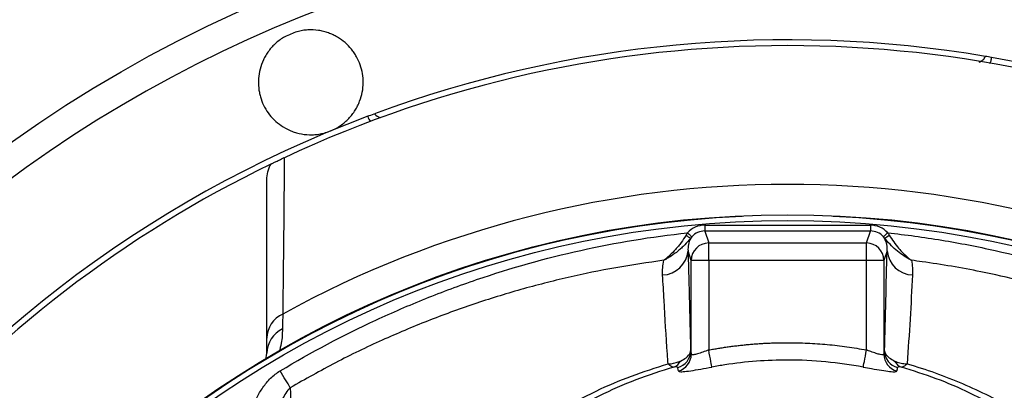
# Model space of a CAD drawing. Header units: millimetres. Extents: x 1557 to 3283, y 1651 to 3377.
# Tile 6 of 9: x 2156 to 2494, y 2804 to 2931. Entities that reach past the tile are written whole.
import ezdxf

# ---------------------------------------------------------------- set-up
doc = ezdxf.new("R2010")
doc.units = ezdxf.units.MM
doc.header["$LTSCALE"] = 2

msp = doc.modelspace()

# ---------------------------------------------------------------- linework, layer by layer
at = {"color": 7, "linetype": 'Continuous', "lineweight": 25}
for p, q in [((2275.49, 2898.15), (2275.44, 2898.13)), ((2275.44, 2898.13), (2275.45, 2898.09)), ((2275.45, 2898.09), (2275.49, 2898.15)), ((2391.21, 2860.75), (2391.21, 2858.75)), ((2391.21, 2860.75), (2448.16, 2860.75)), ((2391.21, 2858.75), (2392.58, 2854.64)), ((2448.16, 2858.75), (2391.21, 2858.75)), ((2446.79, 2854.64), (2448.16, 2858.75)), ((2448.16, 2860.75), (2448.16, 2858.75)), ((2386.78, 2856.79), (2386.39, 2856.32)), ((2392.58, 2848.65), (2392.58, 2854.64)), ((2392.58, 2854.64), (2446.79, 2854.64)), ((2446.79, 2848.65), (2446.79, 2854.64)), ((2452.98, 2856.32), (2452.59, 2856.79)), ((2386.58, 2848.65), (2385.49, 2851.93)), ((2453.88, 2851.93), (2452.79, 2848.65)), ((2386.58, 2816.48), (2386.58, 2848.65)), ((2392.58, 2848.65), (2386.58, 2848.65)), ((2392.58, 2848.65), (2392.58, 2817.93)), ((2446.79, 2848.65), (2392.58, 2848.65)), ((2446.79, 2817.93), (2446.79, 2848.65)), ((2452.79, 2848.65), (2446.79, 2848.65)), ((2452.79, 2848.65), (2452.79, 2816.48)), ((2240.42, 2814.55), (2240.81, 2816.82))]:
    msp.add_line(p, q, dxfattribs=at)
at = {"color": 7, "linetype": 'Continuous', "lineweight": 25, "flags": 128}
for points in [[(2385.3, 2858.13), (2385.58, 2857.88), (2385.85, 2857.63), (2386.1, 2857.4), (2386.32, 2857.2), (2386.5, 2857.03), (2386.65, 2856.91), (2386.74, 2856.82), (2386.78, 2856.79)], [(2454.07, 2858.13), (2453.79, 2857.88), (2453.52, 2857.63), (2453.27, 2857.4), (2453.05, 2857.2), (2452.87, 2857.03), (2452.73, 2856.91), (2452.63, 2856.82), (2452.59, 2856.79)], [(2393.68, 2812.07), (2393.64, 2812.28), (2393.56, 2812.69), (2393.45, 2813.27), (2393.32, 2814), (2393.16, 2814.86), (2392.98, 2815.82), (2392.78, 2816.86), (2392.58, 2817.93)], [(2445.69, 2812.07), (2445.73, 2812.28), (2445.81, 2812.69), (2445.92, 2813.27), (2446.05, 2814), (2446.21, 2814.86), (2446.39, 2815.82), (2446.59, 2816.86), (2446.79, 2817.93)], [(2248.85, 2804.99), (2248.48, 2805.6), (2248.09, 2806.26), (2247.68, 2806.95), (2247.24, 2807.68), (2246.79, 2808.43), (2246.33, 2809.2), (2245.86, 2809.99), (2245.38, 2810.78)]]:
    msp.add_lwpolyline(points, dxfattribs=at)
at = {"color": 7, "linetype": 'Continuous', "lineweight": 25}
for radius in [863, 700, 685, 681.7, 674, 670, 654, 460, 350, 348]:
    msp.add_circle((2419.69, 2514.34), radius, dxfattribs=at)
for centre, radius, start, end in [((2419.69, 2514.34), 450, 287.9297, 252.0703), ((2419.69, 2514.34), 445.86, 112.2083, 112.7917), ((2419.69, 2514.34), 408, 64.9307, 115.0693), ((2419.69, 2514.34), 410, 80.4567, 110.258), ((2419.69, 2514.34), 410, 80.1696, 80.4567), ((2419.69, 2514.34), 410, 328.415, 80.1696), ((2419.69, 2514.34), 410, 110.5987, 245.0943), ((2419.69, 2514.34), 408, 115.7892, 139.168), ((2419.69, 2514.34), 360.4, 61.2374, 118.7626), ((2419.69, 2514.34), 349.74, 92.5601, 87.4399), ((2391.07, 2865.16), 10.01, 231.2294, 242.1498), ((2392.58, 2848.64), 6, 90.0267, 179.9036), ((2446.79, 2848.64), 6, 0.0964, 89.9733), ((2448.3, 2865.16), 10, 297.8481, 308.7729), ((2376.38, 2852.8), 9.15, 272.4189, 354.5883), ((2462.99, 2852.8), 9.15, 185.4118, 267.5811), ((2250.05, 2821.84), 9.24, 114.1693, 179.0204), ((2250.18, 2816.7), 9.37, 115.4454, 179.2441), ((2380.39, 2817.68), 5.99, 285.2414, 359.799), ((2458.98, 2817.68), 5.99, 180.2016, 254.758), ((2378.96, 2816.25), 4.5, 291.3159, 331.9572), ((2380.6, 2816.5), 5.99, 285.179, 359.7778), ((2458.77, 2816.5), 5.99, 180.2222, 254.821), ((2460.41, 2816.25), 4.5, 208.0447, 248.6818)]:
    msp.add_arc(centre, radius, start, end, dxfattribs=at)
for centre, major_axis, ratio, start_param, end_param in [((2280.75, 2901.6), (2, 3.47), 0.999695, 2.80895, 3.471671), ((2279.31, 2899.12), (2, 3.47), 0.999695, 2.356347, 2.856108), ((2391.22, 2852.74), (-2.53, 7.6), 0.998478, 5.962135, 6.794302), ((2391.22, 2852.74), (-1.9, 5.71), 0.997466, 5.962135, 6.794302), ((2448.15, 2852.74), (2.53, 7.6), 0.998478, 5.772069, 6.604236), ((2448.15, 2852.74), (1.9, 5.71), 0.997466, 5.772069, 6.604236)]:
    msp.add_ellipse(centre, major_axis=major_axis, ratio=ratio, start_param=start_param, end_param=end_param, dxfattribs=at)
for points, knots in [([(2262.78, 2893.13), (2263.97, 2893.62), (2265.07, 2894.23), (2266.64, 2895.3), (2267.14, 2895.69), (2268.08, 2896.5), (2268.52, 2896.92), (2269.36, 2897.8), (2269.76, 2898.26), (2270.49, 2899.21), (2270.83, 2899.7), (2271.45, 2900.69), (2271.73, 2901.19), (2272.25, 2902.21), (2272.48, 2902.74), (2273.09, 2904.31), (2273.38, 2905.36), (2273.79, 2907.49), (2273.89, 2908.56), (2273.9, 2910.67), (2273.82, 2911.71), (2273.48, 2913.75), (2273.22, 2914.76), (2272.54, 2916.7), (2272.12, 2917.63), (2271.36, 2918.98), (2271.09, 2919.42), (2270.51, 2920.29), (2270.19, 2920.71), (2269.2, 2921.93), (2268.47, 2922.69), (2266.86, 2924.08), (2265.98, 2924.71), (2264.54, 2925.56), (2264.04, 2925.82), (2263.02, 2926.3), (2262.49, 2926.52), (2261.41, 2926.91), (2260.85, 2927.08), (2259.72, 2927.36), (2259.13, 2927.48), (2257.34, 2927.75), (2256.12, 2927.8), (2254.28, 2927.7), (2253.66, 2927.63), (2252.41, 2927.43), (2251.78, 2927.3), (2251.16, 2927.13)], [0, 0, 0, 0, 0.0625, 0.0625, 0.09375, 0.09375, 0.125, 0.125, 0.15625, 0.15625, 0.1875, 0.1875, 0.21875, 0.21875, 0.25, 0.25, 0.3125, 0.3125, 0.375, 0.375, 0.4375, 0.4375, 0.5, 0.5, 0.5625, 0.5625, 0.59375, 0.59375, 0.625, 0.625, 0.6875, 0.6875, 0.75, 0.75, 0.78125, 0.78125, 0.8125, 0.8125, 0.84375, 0.84375, 0.875, 0.875, 0.9375, 0.9375, 0.96875, 0.96875, 1, 1, 1, 1]), ([(2246.97, 2925.39), (2245.85, 2924.75), (2244.84, 2924.02), (2243.45, 2922.78), (2243.01, 2922.35), (2242.18, 2921.44), (2241.8, 2920.97), (2241.09, 2920.01), (2240.76, 2919.52), (2240.15, 2918.51), (2239.88, 2917.99), (2239.13, 2916.42), (2238.75, 2915.36), (2238.2, 2913.22), (2238.02, 2912.13), (2237.87, 2909.99), (2237.89, 2908.93), (2238.05, 2907.36), (2238.13, 2906.84), (2238.33, 2905.81), (2238.45, 2905.31), (2238.87, 2903.82), (2239.24, 2902.86), (2240.13, 2901.01), (2240.67, 2900.11), (2241.87, 2898.43), (2242.54, 2897.65), (2244.04, 2896.18), (2244.86, 2895.5), (2246.66, 2894.28), (2247.62, 2893.74), (2249.15, 2893.07), (2249.67, 2892.86), (2250.76, 2892.5), (2251.32, 2892.34), (2253.04, 2891.95), (2254.22, 2891.8), (2256.04, 2891.75), (2256.67, 2891.77), (2257.91, 2891.86), (2258.53, 2891.94), (2259.75, 2892.17), (2260.37, 2892.31), (2261.58, 2892.67), (2262.19, 2892.89), (2262.78, 2893.13)], [0, 0, 0, 0, 0.0625, 0.0625, 0.09375, 0.09375, 0.125, 0.125, 0.15625, 0.15625, 0.1875, 0.1875, 0.25, 0.25, 0.3125, 0.3125, 0.375, 0.375, 0.40625, 0.40625, 0.4375, 0.4375, 0.5, 0.5, 0.5625, 0.5625, 0.625, 0.625, 0.6875, 0.6875, 0.75, 0.75, 0.78125, 0.78125, 0.8125, 0.8125, 0.875, 0.875, 0.90625, 0.90625, 0.9375, 0.9375, 0.96875, 0.96875, 1, 1, 1, 1]), ([(2485.53, 2916.68), (2485.88, 2916.85), (2486.64, 2917.21), (2487.31, 2917.99), (2487.59, 2918.53), (2487.66, 2918.67)], [0, 0, 0, 0, 0.387702, 0.838729, 1, 1, 1, 1]), ([(2489.69, 2918.32), (2489.65, 2917.87), (2489.59, 2917.09), (2489.16, 2916.44), (2488.99, 2916.17)], [0, 0, 0, 0, 0.585322, 1, 1, 1, 1]), ([(2240.81, 2876.29), (2240.81, 2877.24), (2240.92, 2878.17), (2241.27, 2879.53), (2241.41, 2879.98), (2241.75, 2880.86), (2241.95, 2881.29), (2242.18, 2881.71)], [0, 0, 0, 0, 0.5, 0.5, 0.75, 0.75, 1, 1, 1, 1]), ([(2242.18, 2881.71), (2242.37, 2881.8), (2242.58, 2881.9), (2242.96, 2882.08), (2243.1, 2882.15), (2243.4, 2882.29), (2243.57, 2882.37), (2243.93, 2882.55), (2244.13, 2882.64), (2244.57, 2882.85), (2244.8, 2882.96), (2245.32, 2883.21), (2245.6, 2883.34), (2246.19, 2883.62), (2246.5, 2883.76), (2246.81, 2883.91)], [0, 0, 0, 0, 0.25, 0.25, 0.375, 0.375, 0.5, 0.5, 0.625, 0.625, 0.75, 0.75, 0.875, 0.875, 1, 1, 1, 1]), ([(2245.38, 2810.78), (2256.07, 2817.18), (2267.04, 2822.98), (2283.91, 2830.8), (2289.61, 2833.26), (2298.25, 2836.72), (2301.15, 2837.84), (2306.98, 2840), (2309.92, 2841.05), (2324.64, 2846.07), (2336.56, 2849.42), (2360.7, 2854.8), (2372.92, 2856.81), (2385.3, 2858.13)], [0, 0, 0, 0, 0.25, 0.25, 0.375, 0.375, 0.4375, 0.4375, 0.5, 0.5, 0.75, 0.75, 1, 1, 1, 1]), ([(2454.07, 2858.13), (2460.28, 2857.47), (2466.47, 2856.63), (2475.7, 2855.11), (2478.77, 2854.56), (2484.9, 2853.37), (2487.96, 2852.73), (2503.19, 2849.33), (2515.11, 2845.95), (2538.46, 2837.97), (2549.9, 2833.38), (2572.31, 2822.99), (2583.27, 2817.2), (2593.99, 2810.78)], [0, 0, 0, 0, 0.125, 0.125, 0.1875, 0.1875, 0.25, 0.25, 0.5, 0.5, 0.75, 0.75, 1, 1, 1, 1]), ([(2384.8, 2857.36), (2384.27, 2856.44), (2383.69, 2855.58), (2382.79, 2854.36), (2382.48, 2853.96), (2381.85, 2853.18), (2381.52, 2852.8), (2380.54, 2851.7), (2379.88, 2851.03), (2378.88, 2850.09), (2378.54, 2849.79), (2378.03, 2849.36), (2377.86, 2849.22), (2377.52, 2848.95), (2377.35, 2848.82), (2377.18, 2848.7)], [0, 0, 0, 0, 0.25, 0.25, 0.375, 0.375, 0.5, 0.5, 0.75, 0.75, 0.875, 0.875, 0.9375, 0.9375, 1, 1, 1, 1]), ([(2386.39, 2856.32), (2385.77, 2855.47), (2385.08, 2854.7), (2383.99, 2853.6), (2383.62, 2853.24), (2382.85, 2852.55), (2382.46, 2852.22), (2381.28, 2851.26), (2380.47, 2850.67), (2379.25, 2849.87), (2378.84, 2849.62), (2378.22, 2849.26), (2378.01, 2849.14), (2377.6, 2848.91), (2377.39, 2848.8), (2377.18, 2848.7)], [0, 0, 0, 0, 0.25, 0.25, 0.375, 0.375, 0.5, 0.5, 0.75, 0.75, 0.875, 0.875, 0.9375, 0.9375, 1, 1, 1, 1]), ([(2386.39, 2856.32), (2385.99, 2855.57), (2385.75, 2854.83), (2385.48, 2853.37), (2385.44, 2852.65), (2385.49, 2851.93)], [0, 0, 0, 0, 0.5, 0.5, 1, 1, 1, 1]), ([(2453.88, 2851.93), (2453.93, 2852.65), (2453.89, 2853.37), (2453.62, 2854.83), (2453.38, 2855.57), (2452.98, 2856.32)], [0, 0, 0, 0, 0.5, 0.5, 1, 1, 1, 1]), ([(2462.19, 2848.7), (2462.18, 2848.7), (2462.11, 2848.73), (2461.86, 2848.86), (2460.07, 2849.83), (2456.78, 2852), (2454.23, 2854.9), (2452.98, 2856.32)], [0, 0, 0, 0, 0.002275, 0.020565, 0.075993, 0.548632, 1, 1, 1, 1]), ([(2454.57, 2857.36), (2455.62, 2855.78), (2457.58, 2852.85), (2460.18, 2850.32), (2461.61, 2849.14), (2462.03, 2848.82), (2462.15, 2848.73), (2462.18, 2848.7), (2462.19, 2848.7)], [0, 0, 0, 0, 0.454116, 0.843162, 0.954708, 0.987193, 0.997739, 1, 1, 1, 1]), ([(2385.49, 2851.93), (2385.57, 2849.03), (2385.8, 2839.99), (2386.1, 2828.58), (2386.32, 2819.95), (2386.38, 2817.66)], [0, 0, 0, 0, 0.257764, 0.803139, 1, 1, 1, 1]), ([(2452.99, 2817.66), (2453.14, 2823.49), (2453.29, 2829.25), (2453.58, 2840.66), (2453.73, 2846.32), (2453.88, 2851.93)], [0, 0, 0, 0, 0.5, 0.5, 1, 1, 1, 1]), ([(2377.18, 2848.7), (2371.67, 2847.91), (2360.65, 2846.33), (2344.24, 2842.93), (2327.96, 2838.77), (2311.83, 2833.77), (2295.94, 2827.99), (2280.1, 2821.29), (2264.32, 2813.72), (2254.01, 2807.91), (2248.85, 2804.99)], [0, 0, 0, 0, 0.122337, 0.244675, 0.368212, 0.491749, 0.615629, 0.739815, 0.869729, 1, 1, 1, 1]), ([(2376.76, 2843.65), (2376.75, 2844.47), (2376.71, 2846.14), (2377.02, 2847.83), (2377.18, 2848.7)], [0, 0, 0, 0, 0.486636, 1, 1, 1, 1]), ([(2462.19, 2848.7), (2462.35, 2847.83), (2462.66, 2846.14), (2462.62, 2844.47), (2462.61, 2843.65)], [0, 0, 0, 0, 0.513391, 1, 1, 1, 1]), ([(2590.52, 2804.99), (2582.44, 2809.46), (2566.28, 2818.4), (2540.51, 2829.35), (2513.76, 2838.37), (2488.69, 2844.51), (2471.4, 2847.48), (2463.42, 2848.53), (2462.19, 2848.7)], [0, 0, 0, 0, 0.202931, 0.405864, 0.61444, 0.823014, 0.972808, 1, 1, 1, 1]), ([(2378.61, 2813.18), (2378.54, 2814.28), (2378.04, 2821.62), (2377.42, 2831.79), (2376.92, 2840.77), (2376.76, 2843.65)], [0, 0, 0, 0, 0.1068224, 0.7131647, 1, 1, 1, 1]), ([(2382.94, 2814.14), (2382.94, 2814.14), (2383.68, 2814.51), (2385.17, 2815.45), (2386.21, 2816.67), (2386.34, 2817.41), (2386.38, 2817.66)], [0, 0, 0, 0, 0.002009, 0.321327, 0.778255, 1, 1, 1, 1]), ([(2386.38, 2817.66), (2386.41, 2817.49), (2386.48, 2817.11), (2386.54, 2816.7), (2386.58, 2816.48)], [0, 0, 0, 0, 0.434986, 1, 1, 1, 1]), ([(2392.58, 2817.93), (2391.9, 2817.68), (2390.56, 2817.18), (2388.74, 2816.57), (2387.38, 2816.23), (2386.69, 2816.22), (2386.61, 2816.41), (2386.58, 2816.48)], [0, 0, 0, 0, 0.22668, 0.450053, 0.66585, 0.873809, 1, 1, 1, 1]), ([(2392.58, 2817.93), (2393.14, 2818.03), (2394.25, 2818.23), (2395.93, 2818.52), (2397.61, 2818.78), (2399.29, 2819.03), (2400.98, 2819.25), (2402.66, 2819.46), (2404.35, 2819.64), (2406.05, 2819.81), (2407.74, 2819.96), (2409.44, 2820.09), (2411.14, 2820.19), (2412.85, 2820.28), (2414.55, 2820.35), (2416.26, 2820.4), (2417.97, 2820.43), (2420.25, 2820.44), (2423.11, 2820.41), (2426.52, 2820.29), (2429.93, 2820.1), (2433.32, 2819.82), (2436.71, 2819.47), (2440.08, 2819.04), (2443.44, 2818.53), (2445.67, 2818.13), (2446.79, 2817.93)], [0, 0, 0, 0, 0.031208, 0.062402, 0.093586, 0.124764, 0.15594, 0.18712, 0.218306, 0.249503, 0.280716, 0.311948, 0.343204, 0.374488, 0.405804, 0.437156, 0.468549, 0.499987, 0.56282, 0.625492, 0.688036, 0.750484, 0.812871, 0.87523, 0.937595, 1, 1, 1, 1]), ([(2452.79, 2816.48), (2452.72, 2816.37), (2452.57, 2816.17), (2451.56, 2816.32), (2450.09, 2816.74), (2448.42, 2817.32), (2447.28, 2817.74), (2446.79, 2817.93)], [0, 0, 0, 0, 0.205559, 0.410341, 0.618536, 0.835526, 1, 1, 1, 1]), ([(2452.79, 2816.48), (2452.83, 2816.7), (2452.89, 2817.11), (2452.96, 2817.49), (2452.99, 2817.66)], [0, 0, 0, 0, 0.565143, 1, 1, 1, 1]), ([(2452.99, 2817.66), (2453.18, 2817.05), (2453.42, 2816.29), (2454.79, 2815.07), (2455.76, 2814.52), (2456.43, 2814.14)], [0, 0, 0, 0, 0.533996, 0.67845, 1, 1, 1, 1]), ([(2378.61, 2813.18), (2378.62, 2813.18), (2378.98, 2813.18), (2380.55, 2813.25), (2381.89, 2813.75), (2382.94, 2814.14)], [0, 0, 0, 0, 0.0055954, 0.2236272, 1, 1, 1, 1]), ([(2445.69, 2812.07), (2441.42, 2812.75), (2432.85, 2814.12), (2420.54, 2814.63), (2408.95, 2814.21), (2400.24, 2813.23), (2395.17, 2812.33), (2393.68, 2812.07)], [0, 0, 0, 0, 0.2478454, 0.4978281, 0.7048045, 0.913005, 1, 1, 1, 1]), ([(2456.43, 2814.14), (2457.01, 2813.9), (2458.13, 2813.42), (2459.65, 2813.21), (2460.53, 2813.18), (2460.75, 2813.18), (2460.76, 2813.18)], [0, 0, 0, 0, 0.438658, 0.865647, 0.99442, 1, 1, 1, 1]), ([(2233.06, 2781.45), (2233.06, 2784.23), (2233.27, 2786.97), (2234.11, 2792.37), (2234.75, 2795.03), (2235.93, 2798.3), (2236.18, 2798.95), (2236.72, 2800.23), (2237.01, 2800.86), (2237.95, 2802.71), (2238.64, 2803.91), (2239.84, 2805.62), (2240.27, 2806.18), (2241.16, 2807.24), (2241.62, 2807.75), (2243.1, 2809.2), (2244.18, 2810.06), (2245.38, 2810.78)], [0, 0, 0, 0, 0.25, 0.25, 0.5, 0.5, 0.5625, 0.5625, 0.625, 0.625, 0.75, 0.75, 0.8125, 0.8125, 0.875, 0.875, 1, 1, 1, 1]), ([(2378.61, 2813.18), (2378.62, 2813.18), (2378.79, 2813.02), (2379.56, 2812.36), (2380.14, 2812.19), (2380.6, 2812.06)], [0, 0, 0, 0, 0.005612, 0.223699, 1, 1, 1, 1]), ([(2381.96, 2811.9), (2381.89, 2812.02), (2381.79, 2812.19), (2380.86, 2812.09), (2380.6, 2812.06)], [0, 0, 0, 0, 0.716816, 1, 1, 1, 1]), ([(2382.16, 2810.72), (2382.22, 2810.65), (2382.38, 2810.47), (2383.68, 2810.46), (2386.26, 2810.77), (2389.75, 2811.34), (2392.37, 2811.83), (2393.68, 2812.07)], [0, 0, 0, 0, 0.130054, 0.345184, 0.563789, 0.7828, 1, 1, 1, 1]), ([(2445.69, 2812.07), (2446.63, 2811.89), (2448.84, 2811.48), (2452.07, 2810.93), (2454.88, 2810.54), (2456.79, 2810.41), (2457.07, 2810.62), (2457.21, 2810.72)], [0, 0, 0, 0, 0.157293, 0.368237, 0.576823, 0.78759, 1, 1, 1, 1]), ([(2458.77, 2812.06), (2458.77, 2812.06), (2458.46, 2812.11), (2457.63, 2812.16), (2457.5, 2812.01), (2457.41, 2811.9)], [0, 0, 0, 0, 0.001631, 0.283214, 1, 1, 1, 1]), ([(2458.77, 2812.06), (2459.03, 2812.07), (2459.33, 2812.17), (2459.83, 2812.45), (2460, 2812.57), (2460.37, 2812.84), (2460.56, 2813), (2460.76, 2813.18)], [0, 0, 0, 0, 0.5, 0.5, 0.75, 0.75, 1, 1, 1, 1]), ([(2587.07, 2717.54), (2580.95, 2724.41), (2568.71, 2738.14), (2548.46, 2757.18), (2526.86, 2774.93), (2508.26, 2788.27), (2493.33, 2797.59), (2482.3, 2803.32), (2470.8, 2808.29), (2462.78, 2810.8), (2458.77, 2812.06)], [0, 0, 0, 0, 0.171013, 0.342029, 0.516456, 0.690886, 0.767298, 0.843692, 0.921851, 1, 1, 1, 1]), ([(2460.76, 2813.18), (2467.27, 2811.31), (2473.6, 2809.04), (2485.92, 2803.76), (2491.91, 2800.75), (2499.21, 2796.56), (2500.65, 2795.7), (2503.53, 2793.94), (2504.96, 2793.03), (2509.23, 2790.3), (2512.05, 2788.44), (2520.42, 2782.78), (2525.89, 2778.87), (2541.94, 2766.75), (2552.19, 2758.14), (2571.79, 2739.87), (2581.13, 2730.2), (2590.01, 2719.99)], [0, 0, 0, 0, 0.125, 0.125, 0.25, 0.25, 0.28125, 0.28125, 0.3125, 0.3125, 0.375, 0.375, 0.5, 0.5, 0.75, 0.75, 1, 1, 1, 1]), ([(2248.85, 2804.99), (2248.32, 2804.4), (2247.25, 2803.2), (2245.61, 2800), (2244.1, 2795.11), (2243.13, 2788.51), (2243.08, 2783.81), (2243.05, 2781.45)], [0, 0, 0, 0, 0.094029, 0.192074, 0.429679, 0.712757, 1, 1, 1, 1]), ([(2248.85, 2804.99), (2248.87, 2804.1), (2249.06, 2795.71), (2249.41, 2779.45), (2249.89, 2755.62), (2250.21, 2739.01), (2250.37, 2730.71)], [0, 0, 0, 0, 0.038314, 0.358677, 0.679293, 1, 1, 1, 1])]:
    msp.add_open_spline(points, degree=3, knots=knots, dxfattribs=at)
for points in [[(2275.49, 2898.15), (2276.1, 2898.38), (2276.84, 2898.66), (2277.72, 2898.98)], [(2246.81, 2883.91), (2246.65, 2866.28), (2246.47, 2848.44), (2246.27, 2830.28)], [(2240.81, 2822), (2240.81, 2840.38), (2240.81, 2858.43), (2240.81, 2876.29)], [(2384.8, 2857.36), (2384.95, 2857.63), (2385.12, 2857.88), (2385.3, 2858.13)], [(2454.07, 2858.13), (2454.25, 2857.88), (2454.42, 2857.63), (2454.57, 2857.36)], [(2462.61, 2843.65), (2462.06, 2833.62), (2461.46, 2823.49), (2460.76, 2813.18)], [(2246.27, 2830.28), (2246.23, 2828.49), (2246.19, 2826.78), (2246.15, 2825.16)], [(2240.81, 2816.82), (2240.81, 2818.46), (2240.81, 2820.19), (2240.81, 2822)], [(2382.16, 2810.72), (2382.1, 2811.13), (2382.03, 2811.52), (2381.96, 2811.9)], [(2457.41, 2811.9), (2457.34, 2811.52), (2457.27, 2811.13), (2457.21, 2810.72)]]:
    msp.add_open_spline(points, degree=3, dxfattribs=at)
at = {"color": 8, "linetype": 'Continuous', "lineweight": 25}
for points, knots in [([(2246.15, 2825.16), (2246.11, 2823.52), (2246.04, 2820.83), (2245.3, 2818.26), (2245.02, 2817.25)], [0, 0, 0, 0, 0.60898, 1, 1, 1, 1]), ([(2321.19, 2784.21), (2323.58, 2785.88), (2330, 2790.38), (2340.83, 2797.12), (2353.4, 2803.79), (2366.01, 2809.22), (2374.4, 2811.86), (2378.61, 2813.18)], [0, 0, 0, 0, 0.135448, 0.363878, 0.591887, 0.795283, 1, 1, 1, 1]), ([(2380.6, 2812.06), (2376.23, 2810.68), (2367.45, 2807.9), (2354.65, 2802.21), (2342.22, 2795.36), (2331.07, 2788.13), (2324.19, 2783.14), (2321.19, 2780.96)], [0, 0, 0, 0, 0.203793, 0.409242, 0.621921, 0.835006, 1, 1, 1, 1])]:
    msp.add_open_spline(points, degree=3, knots=knots, dxfattribs=at)

doc.saveas('drawing.dxf')
